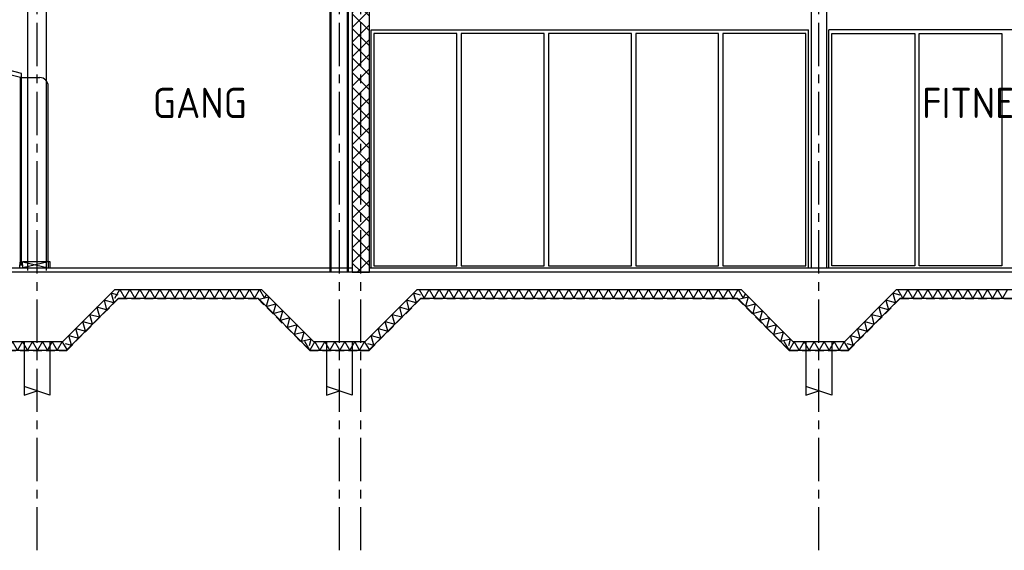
# Model space of a CAD drawing. Extents: x -2500 to 56900, y -500 to 41500.
# Tile 9 of 19: x 15414 to 26812, y 24846 to 30982. Entities that reach past the tile are written whole.
import ezdxf
from ezdxf.enums import TextEntityAlignment as Align

# ---------------------------------------------------------------- set-up
doc = ezdxf.new("R2010")
doc.units = 0
doc.header["$LTSCALE"] = 400
doc.header["$MEASUREMENT"] = 0
for name, pattern in [('CENTER', [2, 1.25, -0.25, 0.25, -0.25]), ('DASHED', [0.75, 0.5, -0.25]), ('HIDDEN', [0.375, 0.25, -0.125])]:
    doc.linetypes.add(name, pattern=pattern)
for name, color, linetype in [('1004-B', 1, 'CONTINUOUS'), ('1005-B', 7, 'CONTINUOUS'), ('1006-B', 7, 'CONTINUOUS'), ('2200-B', 7, 'CONTINUOUS'), ('2310-B', 15, 'CONTINUOUS'), ('2800-B', 4, 'CONTINUOUS'), ('3100-B', 40, 'CONTINUOUS'), ('4200-B', 142, 'CONTINUOUS'), ('4300-B', 142, 'CONTINUOUS')]:
    doc.layers.add(name, color=color, linetype=linetype)
doc.styles.get("Standard").update_dxf_attribs({"font": 'ISOCP.shx'})

msp = doc.modelspace()

# ---------------------------------------------------------------- hatches: boundary and pattern name
at = {"layer": '1005-B'}
h = msp.add_hatch(dxfattribs=at)
h.set_pattern_fill('TSA_NORMAALA_61_66', color=256, scale=0.4, angle=45, style=0, double=1)
h.set_pattern_definition([(315, (252.27, 0), (84.8528, 84.8528), []), (225, (252.27, 0), (84.8528, -84.8528), [])])
h.paths.add_polyline_path([(19264.2, 28061.9), (19464.2, 28061.9), (19464.2, 33690.9), (19264.2, 33690.9)])

# ---------------------------------------------------------------- linework, layer by layer
at = {"layer": '1004-B', "linetype": 'CENTER'}
for p, q in [((15614.2, 24846.4), (15614.2, 38656.7)), ((19114.2, 24846.4), (19114.2, 38656.7)), ((24664.2, 24846.4), (24664.2, 38656.7)), ((19364.2, 24846.4), (19364.2, 38457.1))]:
    msp.add_line(p, q, dxfattribs=at)
at = {"layer": '2200-B'}
msp.add_lwpolyline([(19264.2, 28061.9), (19464.2, 28061.9), (19464.2, 33690.9), (19264.2, 33690.9), (19264.2, 28061.9)], dxfattribs=at)
at = {"layer": '2310-B'}
for p, q in [((15955.6, 27161.9), (16555.6, 27761.9)), ((16555.6, 27761.9), (18172.7, 27761.9)), ((18172.7, 27761.9), (18772.7, 27161.9)), ((19455.6, 27161.9), (20055.6, 27761.9)), ((20055.6, 27761.9), (23722.7, 27761.9)), ((23722.7, 27761.9), (24322.7, 27161.9)), ((25005.6, 27161.9), (25605.6, 27761.9)), ((25605.6, 27761.9), (29022.7, 27761.9)), ((15272.7, 27161.9), (15955.6, 27161.9)), ((18772.7, 27161.9), (19455.6, 27161.9)), ((24322.7, 27161.9), (25005.6, 27161.9))]:
    msp.add_line(p, q, dxfattribs=at)
at = {"layer": '2310-B', "linetype": 'HIDDEN'}
for p, q in [((15957.6, 27156.9), (16557.6, 27756.9)), ((16557.6, 27756.9), (18170.7, 27756.9)), ((18170.7, 27756.9), (18770.7, 27156.9)), ((19457.6, 27156.9), (20057.6, 27756.9)), ((20057.6, 27756.9), (23720.7, 27756.9)), ((23720.7, 27756.9), (24320.7, 27156.9)), ((25007.6, 27156.9), (25607.6, 27756.9)), ((25607.6, 27756.9), (29020.7, 27756.9)), ((15270.7, 27156.9), (15957.6, 27156.9)), ((18770.7, 27156.9), (19457.6, 27156.9)), ((24320.7, 27156.9), (25007.6, 27156.9))]:
    msp.add_line(p, q, dxfattribs=at)
at = {"layer": '2310-B'}
for points in [[(16554.2, 27797.5), (16471.8, 27819.5), (16501.7, 27708), (16390.2, 27737.9), (16420.1, 27626.4), (16308.5, 27656.2), (16338.4, 27544.7)], [(16515, 27761.9), (16572.7, 27861.9), (16630.5, 27761.9), (16688.2, 27861.9), (16745.9, 27761.9), (16803.7, 27861.9), (16861.4, 27761.9), (16919.2, 27861.9), (16976.9, 27761.9), (17034.6, 27861.9), (17092.4, 27761.9), (17092.4, 27761.9), (17150.1, 27861.9), (17207.8, 27761.9), (17265.6, 27861.9), (17323.3, 27761.9), (17381, 27861.9), (17438.8, 27761.9), (17496.5, 27861.9), (17554.2, 27761.9)], [(17554.2, 27761.9), (17612, 27861.9), (17669.7, 27761.9), (17727.4, 27861.9), (17785.2, 27761.9), (17842.9, 27861.9), (17900.6, 27761.9), (17958.4, 27861.9), (18016.1, 27761.9), (18016.1, 27761.9), (18073.9, 27861.9), (18131.6, 27761.9), (18189.3, 27861.9), (18247.1, 27761.9), (18271.6, 27804.4)], [(20054.2, 27797.5), (19971.8, 27819.5), (20001.7, 27708), (19890.2, 27737.9), (19920.1, 27626.4), (19808.5, 27656.2), (19838.4, 27544.7)], [(20036.8, 27861.9), (20094.6, 27761.9), (20152.3, 27861.9), (20210, 27761.9), (20267.8, 27861.9), (20325.5, 27761.9), (20383.3, 27861.9), (20441, 27761.9), (20498.7, 27861.9), (20556.5, 27761.9), (20614.2, 27861.9), (20671.9, 27761.9), (20729.7, 27861.9), (20787.4, 27761.9), (20845.1, 27861.9), (20902.9, 27761.9), (20960.6, 27861.9), (21018.3, 27761.9), (21076.1, 27861.9), (21133.8, 27761.9), (21191.5, 27861.9), (21249.3, 27761.9)], [(21249.3, 27761.9), (21307, 27861.9), (21364.7, 27761.9), (21422.5, 27861.9), (21480.2, 27761.9), (21538, 27861.9), (21595.7, 27761.9), (21653.4, 27861.9), (21711.2, 27761.9), (21768.9, 27861.9), (21826.6, 27761.9), (21884.4, 27861.9), (21942.1, 27761.9), (21999.8, 27861.9), (22057.6, 27761.9), (22115.3, 27861.9), (22173, 27761.9), (22230.8, 27861.9), (22288.5, 27761.9), (22346.2, 27861.9), (22404, 27761.9), (22461.7, 27861.9), (22519.4, 27761.9), (22577.2, 27861.9), (22634.9, 27761.9), (22692.7, 27861.9), (22750.4, 27761.9), (22808.1, 27861.9), (22865.9, 27761.9), (22923.6, 27861.9), (22981.3, 27761.9), (23039.1, 27861.9), (23096.8, 27761.9), (23154.5, 27861.9), (23212.3, 27761.9), (23270, 27861.9), (23327.7, 27761.9), (23385.5, 27861.9), (23443.2, 27761.9), (23500.9, 27861.9), (23558.7, 27761.9), (23616.4, 27861.9), (23674.1, 27761.9), (23731.9, 27861.9), (23789.6, 27761.9), (23816.9, 27809.1)], [(25604.2, 27797.5), (25521.8, 27819.5), (25551.7, 27708), (25440.2, 27737.9), (25470.1, 27626.4), (25358.5, 27656.2), (25388.4, 27544.7)], [(26849.6, 27861.9), (26791.8, 27761.9), (26734.1, 27861.9), (26676.4, 27761.9), (26618.6, 27861.9), (26560.9, 27761.9), (26503.2, 27861.9), (26445.4, 27761.9), (26387.7, 27861.9), (26330, 27761.9), (26272.2, 27861.9), (26214.5, 27761.9), (26156.8, 27861.9), (26099, 27761.9), (26041.3, 27861.9), (25983.6, 27761.9), (25925.8, 27861.9), (25868.1, 27761.9), (25810.3, 27861.9), (25752.6, 27761.9), (25694.9, 27861.9), (25637.1, 27761.9), (25579.4, 27861.9)], [(18185.8, 27748.8), (18297.3, 27778.7), (18267.4, 27667.2), (18378.9, 27697.1), (18349.1, 27585.5), (18460.6, 27615.4)], [(23735.8, 27748.8), (23847.3, 27778.7), (23817.4, 27667.2), (23928.9, 27697.1), (23899.1, 27585.5), (24010.6, 27615.4)], [(18767.5, 27215.2), (18787.2, 27288.8), (18675.7, 27258.9), (18705.5, 27370.5), (18594, 27340.6), (18623.9, 27452.1), (18512.4, 27422.2), (18542.2, 27533.8), (18430.7, 27503.9), (18460.6, 27615.4)], [(24317.5, 27215.2), (24337.2, 27288.8), (24225.7, 27258.9), (24255.5, 27370.5), (24144, 27340.6), (24173.9, 27452.1), (24062.4, 27422.2), (24092.2, 27533.8), (23980.7, 27503.9), (24010.6, 27615.4)], [(15938.2, 27237.8), (16011.8, 27218.1), (15981.9, 27329.6), (16093.5, 27299.8), (16063.6, 27411.3), (16175.1, 27381.4), (16145.2, 27492.9), (16256.8, 27463.1), (16226.9, 27574.6), (16338.4, 27544.7)], [(19438.2, 27237.8), (19511.8, 27218.1), (19481.9, 27329.6), (19593.5, 27299.8), (19563.6, 27411.3), (19675.1, 27381.4), (19645.2, 27492.9), (19756.8, 27463.1), (19726.9, 27574.6), (19838.4, 27544.7)], [(24988.2, 27237.8), (25061.8, 27218.1), (25031.9, 27329.6), (25143.5, 27299.8), (25113.6, 27411.3), (25225.1, 27381.4), (25195.2, 27492.9), (25306.8, 27463.1), (25276.9, 27574.6), (25388.4, 27544.7)], [(15961.4, 27167.7), (15907, 27261.9), (15849.2, 27161.9), (15791.5, 27261.9), (15733.8, 27161.9), (15676, 27261.9), (15618.3, 27161.9), (15560.6, 27261.9), (15502.8, 27161.9), (15445.1, 27261.9), (15387.4, 27161.9), (15329.6, 27261.9), (15271.9, 27161.9), (15214.2, 27261.9)], [(19461.4, 27167.7), (19407, 27261.9), (19349.2, 27161.9), (19291.5, 27261.9), (19233.8, 27161.9), (19176, 27261.9), (19118.3, 27161.9), (19060.6, 27261.9), (19002.8, 27161.9), (18945.1, 27261.9), (18887.4, 27161.9), (18829.6, 27261.9), (18771.9, 27161.9), (18714.2, 27261.9)], [(25011.4, 27167.7), (24957, 27261.9), (24899.2, 27161.9), (24841.5, 27261.9), (24783.8, 27161.9), (24726, 27261.9), (24668.3, 27161.9), (24610.6, 27261.9), (24552.8, 27161.9), (24495.1, 27261.9), (24437.4, 27161.9), (24379.6, 27261.9), (24321.9, 27161.9), (24264.2, 27261.9)]]:
    msp.add_lwpolyline(points, dxfattribs=at)
at = {"layer": '2800-B', "color": 2}
for p, q in [((24574.2, 33159.9), (24574.2, 28111.9)), ((24754.2, 33159.9), (24754.2, 28111.9))]:
    msp.add_line(p, q, dxfattribs=at)
at = {"layer": '2800-B', "color": 8}
for p, q in [((15504.2, 32691.9), (15504.2, 28081.9)), ((15724.2, 28081.9), (15724.2, 32691.9)), ((19009.2, 28061.9), (19009.2, 32691.9)), ((19020.2, 28061.9), (19020.2, 32691.9)), ((19208.2, 28061.9), (19208.2, 32691.9)), ((19219.2, 28061.9), (19219.2, 32691.9))]:
    msp.add_line(p, q, dxfattribs=at)
at = {"layer": '2800-B'}
for p, q in [((45964.2, 28061.9), (5514.2, 28061.9)), ((15914.2, 27261.9), (16514.2, 27861.9)), ((16514.2, 27861.9), (18214.2, 27861.9)), ((18214.2, 27861.9), (18814.2, 27261.9)), ((19414.2, 27261.9), (20014.2, 27861.9)), ((20014.2, 27861.9), (23764.2, 27861.9)), ((23764.2, 27861.9), (24364.2, 27261.9)), ((24964.2, 27261.9), (25564.2, 27861.9)), ((25564.2, 27861.9), (29064.2, 27861.9)), ((15314.2, 27261.9), (15914.2, 27261.9)), ((15464.2, 27261.9), (15464.2, 26641.6)), ((15764.2, 27261.9), (15764.2, 26641.6)), ((18814.2, 27261.9), (19414.2, 27261.9)), ((18964.2, 27261.9), (18964.2, 26641.6)), ((19264.2, 27261.9), (19264.2, 26641.6)), ((24364.2, 27261.9), (24964.2, 27261.9)), ((24514.2, 27261.9), (24514.2, 26641.6)), ((24814.2, 27261.9), (24814.2, 26641.6)), ((15764.2, 26641.6), (15464.2, 26741.6)), ((15464.2, 26641.6), (15614.2, 26691.6)), ((19264.2, 26641.6), (18964.2, 26741.6)), ((18964.2, 26641.6), (19114.2, 26691.6)), ((24814.2, 26641.6), (24514.2, 26741.6)), ((24514.2, 26641.6), (24664.2, 26691.6))]:
    msp.add_line(p, q, dxfattribs=at)
at = {"layer": '3100-B', "color": 8}
for p, q in [((19482.2, 28111.9), (19482.2, 30863.9)), ((24546.2, 28111.9), (24546.2, 30863.9)), ((24782.2, 28111.9), (24782.2, 30863.9))]:
    msp.add_line(p, q, dxfattribs=at)
for points in [[(19482.2, 30863.9), (24546.2, 30863.9)], [(29846.2, 30863.9), (24782.2, 30863.9)]]:
    msp.add_lwpolyline(points, dxfattribs=at)
for points in [[(20474.2, 30823.9), (19514.2, 30823.9), (19514.2, 28136.9), (20474.2, 28136.9)], [(21484.2, 30823.9), (20524.2, 30823.9), (20524.2, 28136.9), (21484.2, 28136.9)], [(22494.2, 30823.9), (21534.2, 30823.9), (21534.2, 28136.9), (22494.2, 28136.9)], [(23504.2, 30823.9), (22544.2, 30823.9), (22544.2, 28136.9), (23504.2, 28136.9)], [(24514.2, 30823.9), (23554.2, 30823.9), (23554.2, 28136.9), (24514.2, 28136.9)], [(24814.2, 30823.9), (25774.2, 30823.9), (25774.2, 28136.9), (24814.2, 28136.9)], [(25824.2, 30823.9), (26784.2, 30823.9), (26784.2, 28136.9), (25824.2, 28136.9)]]:
    msp.add_lwpolyline(points, close=True, dxfattribs=at)
at = {"layer": '4200-B'}
for p, q in [((15424.2, 30312.9), (5674.2, 32750.9)), ((15436.2, 30361.4), (5680.3, 32800.9)), ((15424.2, 28151.9), (15424.2, 30312.9)), ((15424.2, 30312.9), (15436.2, 30312.9)), ((15436.2, 28151.9), (15436.2, 30312.9)), ((15436.2, 30312.9), (15645.2, 30312.9)), ((15745.2, 28181.9), (15745.2, 30212.9))]:
    msp.add_line(p, q, dxfattribs=at)
at = {"layer": '4200-B', "linetype": 'DASHED'}
msp.add_line((15436.2, 30312.9), (15436.2, 30361.4), dxfattribs=at)
at = {"layer": '4200-B'}
for points in [[(15415.2, 28178.9), (15415.2, 28148.9), (15445.2, 28148.9), (15445.2, 28178.9), (15442.2, 28178.9), (15442.2, 28151.9), (15418.2, 28151.9), (15418.2, 28178.9)], [(15411.7, 28111.9), (15448.7, 28111.9), (15448.7, 28148.9), (15411.7, 28148.9)]]:
    msp.add_lwpolyline(points, close=True, dxfattribs=at)
msp.add_arc((15645.2, 30212.9), 100, 0, 90, dxfattribs=at)
at = {"layer": '4300-B'}
for p, q in [((15745.2, 28181.9), (15448.7, 28111.9)), ((15448.7, 28181.9), (15745.2, 28111.9)), ((15745.2, 28181.9), (15448.7, 28181.9)), ((5664.2, 28111.9), (19261.9, 28111.9)), ((19461.9, 28111.9), (45764.2, 28111.9))]:
    msp.add_line(p, q, dxfattribs=at)
msp.add_lwpolyline([(15745.2, 28111.9), (15767.2, 28111.9), (15767.2, 28181.9), (15745.2, 28181.9)], close=True, dxfattribs=at)

# ---------------------------------------------------------------- texts
at = {"layer": '1006-B', "linetype": 'Continuous'}
for s, p in [('GANG', (17498.7, 30019.3)), ('FITNESS-RUIMTE', (27457.3, 30019.3))]:
    msp.add_text(s, height=350, dxfattribs=at).set_placement(p, align=Align.MIDDLE_CENTER)

doc.saveas('drawing.dxf')
